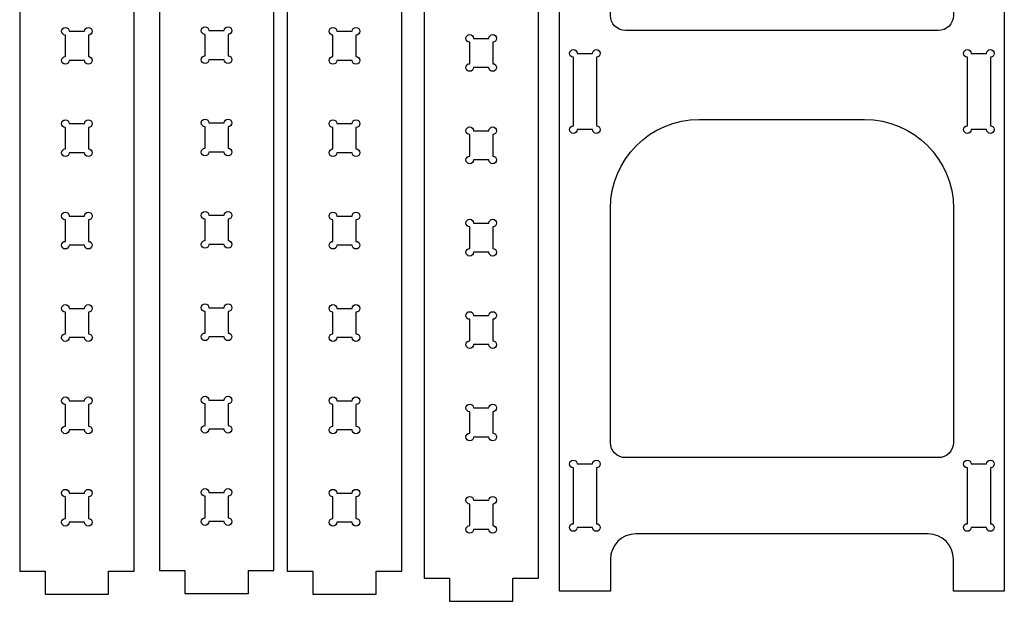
# Model space of a CAD drawing. Header units: centimetres. Extents: x 3 to 175, y -99 to -2.
# Tile 1 of 3: x 3 to 80, y -98 to -52. Entities that reach past the tile are written whole.
import ezdxf

# ---------------------------------------------------------------- set-up
doc = ezdxf.new("R2010")
doc.units = ezdxf.units.CM
doc.header["$MEASUREMENT"] = 0
doc.layers.add('Layer 1', color=7, linetype='Continuous', lineweight=0)

msp = doc.modelspace()

# ---------------------------------------------------------------- linework, layer by layer
at = {"layer": 'Layer 1', "color": 18, "lineweight": 25, "true_color": 0x010101}
for points in [[(8.113, -4.406), (8.113, -6.216), (6.113, -6.216), (6.113, -4.406), (4.613, -4.406), (4.613, -6.216), (2.613, -6.216), (2.613, -95.251), (4.613, -95.251), (4.613, -97.061), (9.613, -97.061), (9.613, -95.251), (11.613, -95.251), (11.613, -6.216), (9.613, -6.216), (9.613, -4.406)], [(19.106, -4.35), (19.106, -6.16), (17.106, -6.16), (17.106, -4.35), (15.606, -4.35), (15.606, -6.16), (13.606, -6.16), (13.606, -95.195), (15.606, -95.195), (15.606, -97.005), (20.606, -97.005), (20.606, -95.195), (22.606, -95.195), (22.606, -6.16), (20.606, -6.16), (20.606, -4.35)], [(29.173, -4.406), (29.173, -6.216), (27.173, -6.216), (27.173, -4.406), (25.673, -4.406), (25.673, -6.216), (23.673, -6.216), (23.673, -95.251), (25.673, -95.251), (25.673, -97.061), (30.673, -97.061), (30.673, -95.251), (32.673, -95.251), (32.673, -6.216), (30.673, -6.216), (30.673, -4.406)], [(39.932, -4.965), (39.932, -6.775), (37.932, -6.775), (37.932, -4.965), (36.432, -4.965), (36.432, -6.775), (34.432, -6.775), (34.432, -95.81), (36.432, -95.81), (36.432, -97.62), (41.432, -97.62), (41.432, -95.81), (43.432, -95.81), (43.432, -6.775), (41.432, -6.775), (41.432, -4.965)]]:
    msp.add_lwpolyline(points, close=True, dxfattribs=at)
for points, knots in [([(80.096, -5.409), (80.096, -5.077), (79.828, -4.809), (79.496, -4.809), (79.496, -4.809), (76.696, -4.809), (76.696, -4.809), (76.365, -4.809), (76.096, -5.077), (76.096, -5.409), (76.096, -5.409), (76.096, -7.609), (76.096, -7.609), (76.096, -8.272), (75.559, -8.809), (74.896, -8.809), (74.896, -8.809), (50.296, -8.809), (50.296, -8.809), (49.634, -8.809), (49.096, -8.272), (49.096, -7.609), (49.096, -7.609), (49.096, -5.409), (49.096, -5.409), (49.096, -5.077), (48.828, -4.809), (48.496, -4.809), (48.496, -4.809), (45.696, -4.809), (45.696, -4.809), (45.365, -4.809), (45.096, -5.077), (45.096, -5.409), (45.096, -5.409), (45.096, -96.809), (45.096, -96.809), (45.096, -96.809), (49.096, -96.809), (49.096, -96.809), (49.096, -96.809), (49.096, -94.309), (49.096, -94.309), (49.096, -93.204), (49.992, -92.309), (51.096, -92.309), (51.096, -92.309), (74.096, -92.309), (74.096, -92.309), (75.201, -92.309), (76.096, -93.204), (76.096, -94.309), (76.096, -94.309), (76.096, -96.809), (76.096, -96.809), (76.096, -96.809), (80.096, -96.809), (80.096, -96.809), (80.096, -96.809), (80.096, -5.409), (80.096, -5.409)], [0, 0, 0, 0, 1, 1, 1, 2, 2, 2, 3, 3, 3, 4, 4, 4, 5, 5, 5, 6, 6, 6, 7, 7, 7, 8, 8, 8, 9, 9, 9, 10, 10, 10, 11, 11, 11, 12, 12, 12, 13, 13, 13, 14, 14, 14, 15, 15, 15, 16, 16, 16, 17, 17, 17, 18, 18, 18, 19, 19, 19, 20, 20, 20, 20]), ([(56.096, -14.809), (52.23, -14.809), (49.096, -17.943), (49.096, -21.809), (49.096, -21.809), (49.096, -51.485), (49.096, -51.485), (49.096, -52.148), (49.634, -52.685), (50.296, -52.685), (50.296, -52.685), (74.896, -52.685), (74.896, -52.685), (75.559, -52.685), (76.096, -52.148), (76.096, -51.485), (76.096, -51.485), (76.096, -21.809), (76.096, -21.809), (76.096, -17.943), (72.962, -14.809), (69.096, -14.809), (69.096, -14.809), (56.096, -14.809), (56.096, -14.809)], [0, 0, 0, 0, 1, 1, 1, 2, 2, 2, 3, 3, 3, 4, 4, 4, 5, 5, 5, 6, 6, 6, 7, 7, 7, 8, 8, 8, 8]), ([(7.718, -55.034), (7.718, -55.2), (7.852, -55.334), (8.018, -55.334), (8.184, -55.334), (8.318, -55.2), (8.318, -55.034), (8.318, -54.868), (8.184, -54.734), (8.018, -54.734), (8.018, -54.734), (8.018, -53.041), (8.018, -53.041), (8.184, -53.041), (8.318, -52.906), (8.318, -52.741), (8.318, -52.575), (8.184, -52.441), (8.018, -52.441), (7.852, -52.441), (7.718, -52.575), (7.718, -52.741), (7.718, -52.741), (6.508, -52.741), (6.508, -52.741), (6.508, -52.575), (6.374, -52.441), (6.208, -52.441), (6.042, -52.441), (5.908, -52.575), (5.908, -52.741), (5.908, -52.906), (6.042, -53.041), (6.208, -53.041), (6.208, -53.041), (6.208, -54.734), (6.208, -54.734), (6.042, -54.734), (5.908, -54.868), (5.908, -55.034), (5.908, -55.2), (6.042, -55.334), (6.208, -55.334), (6.374, -55.334), (6.508, -55.2), (6.508, -55.034), (6.508, -55.034), (7.718, -55.034), (7.718, -55.034)], [0, 0, 0, 0, 1, 1, 1, 2, 2, 2, 3, 3, 3, 4, 4, 4, 5, 5, 5, 6, 6, 6, 7, 7, 7, 8, 8, 8, 9, 9, 9, 10, 10, 10, 11, 11, 11, 12, 12, 12, 13, 13, 13, 14, 14, 14, 15, 15, 15, 16, 16, 16, 16]), ([(18.711, -54.978), (18.711, -55.144), (18.845, -55.278), (19.011, -55.278), (19.176, -55.278), (19.311, -55.144), (19.311, -54.978), (19.311, -54.813), (19.176, -54.678), (19.011, -54.678), (19.011, -54.678), (19.011, -52.985), (19.011, -52.985), (19.176, -52.985), (19.311, -52.85), (19.311, -52.685), (19.311, -52.519), (19.176, -52.385), (19.011, -52.385), (18.845, -52.385), (18.711, -52.519), (18.711, -52.685), (18.711, -52.685), (17.501, -52.685), (17.501, -52.685), (17.501, -52.519), (17.366, -52.385), (17.201, -52.385), (17.035, -52.385), (16.901, -52.519), (16.901, -52.685), (16.901, -52.85), (17.035, -52.985), (17.201, -52.985), (17.201, -52.985), (17.201, -54.678), (17.201, -54.678), (17.035, -54.678), (16.901, -54.813), (16.901, -54.978), (16.901, -55.144), (17.035, -55.278), (17.201, -55.278), (17.366, -55.278), (17.501, -55.144), (17.501, -54.978), (17.501, -54.978), (18.711, -54.978), (18.711, -54.978)], [0, 0, 0, 0, 1, 1, 1, 2, 2, 2, 3, 3, 3, 4, 4, 4, 5, 5, 5, 6, 6, 6, 7, 7, 7, 8, 8, 8, 9, 9, 9, 10, 10, 10, 11, 11, 11, 12, 12, 12, 13, 13, 13, 14, 14, 14, 15, 15, 15, 16, 16, 16, 16]), ([(28.778, -55.034), (28.778, -55.2), (28.913, -55.334), (29.078, -55.334), (29.244, -55.334), (29.378, -55.2), (29.378, -55.034), (29.378, -54.868), (29.244, -54.734), (29.078, -54.734), (29.078, -54.734), (29.078, -53.041), (29.078, -53.041), (29.244, -53.041), (29.378, -52.906), (29.378, -52.741), (29.378, -52.575), (29.244, -52.441), (29.078, -52.441), (28.913, -52.441), (28.778, -52.575), (28.778, -52.741), (28.778, -52.741), (27.568, -52.741), (27.568, -52.741), (27.568, -52.575), (27.434, -52.441), (27.268, -52.441), (27.103, -52.441), (26.968, -52.575), (26.968, -52.741), (26.968, -52.906), (27.103, -53.041), (27.268, -53.041), (27.268, -53.041), (27.268, -54.734), (27.268, -54.734), (27.103, -54.734), (26.968, -54.868), (26.968, -55.034), (26.968, -55.2), (27.103, -55.334), (27.268, -55.334), (27.434, -55.334), (27.568, -55.2), (27.568, -55.034), (27.568, -55.034), (28.778, -55.034), (28.778, -55.034)], [0, 0, 0, 0, 1, 1, 1, 2, 2, 2, 3, 3, 3, 4, 4, 4, 5, 5, 5, 6, 6, 6, 7, 7, 7, 8, 8, 8, 9, 9, 9, 10, 10, 10, 11, 11, 11, 12, 12, 12, 13, 13, 13, 14, 14, 14, 15, 15, 15, 16, 16, 16, 16]), ([(39.537, -55.593), (39.537, -55.759), (39.672, -55.893), (39.837, -55.893), (40.003, -55.893), (40.137, -55.759), (40.137, -55.593), (40.137, -55.428), (40.003, -55.293), (39.837, -55.293), (39.837, -55.293), (39.837, -53.6), (39.837, -53.6), (40.003, -53.6), (40.137, -53.465), (40.137, -53.3), (40.137, -53.134), (40.003, -53), (39.837, -53), (39.672, -53), (39.537, -53.134), (39.537, -53.3), (39.537, -53.3), (38.327, -53.3), (38.327, -53.3), (38.327, -53.134), (38.193, -53), (38.027, -53), (37.862, -53), (37.727, -53.134), (37.727, -53.3), (37.727, -53.465), (37.862, -53.6), (38.027, -53.6), (38.027, -53.6), (38.027, -55.293), (38.027, -55.293), (37.862, -55.293), (37.727, -55.428), (37.727, -55.593), (37.727, -55.759), (37.862, -55.893), (38.027, -55.893), (38.193, -55.893), (38.327, -55.759), (38.327, -55.593), (38.327, -55.593), (39.537, -55.593), (39.537, -55.593)], [0, 0, 0, 0, 1, 1, 1, 2, 2, 2, 3, 3, 3, 4, 4, 4, 5, 5, 5, 6, 6, 6, 7, 7, 7, 8, 8, 8, 9, 9, 9, 10, 10, 10, 11, 11, 11, 12, 12, 12, 13, 13, 13, 14, 14, 14, 15, 15, 15, 16, 16, 16, 16]), ([(47.701, -60.485), (47.701, -60.651), (47.836, -60.785), (48.001, -60.785), (48.167, -60.785), (48.301, -60.651), (48.301, -60.485), (48.301, -60.319), (48.167, -60.185), (48.001, -60.185), (48.001, -60.185), (48.001, -54.785), (48.001, -54.785), (48.167, -54.785), (48.301, -54.651), (48.301, -54.485), (48.301, -54.319), (48.167, -54.185), (48.001, -54.185), (47.836, -54.185), (47.701, -54.319), (47.701, -54.485), (47.701, -54.485), (46.491, -54.485), (46.491, -54.485), (46.491, -54.319), (46.357, -54.185), (46.191, -54.185), (46.026, -54.185), (45.891, -54.319), (45.891, -54.485), (45.891, -54.651), (46.026, -54.785), (46.191, -54.785), (46.191, -54.785), (46.191, -60.185), (46.191, -60.185), (46.026, -60.185), (45.891, -60.319), (45.891, -60.485), (45.891, -60.651), (46.026, -60.785), (46.191, -60.785), (46.357, -60.785), (46.491, -60.651), (46.491, -60.485), (46.491, -60.485), (47.701, -60.485), (47.701, -60.485)], [0, 0, 0, 0, 1, 1, 1, 2, 2, 2, 3, 3, 3, 4, 4, 4, 5, 5, 5, 6, 6, 6, 7, 7, 7, 8, 8, 8, 9, 9, 9, 10, 10, 10, 11, 11, 11, 12, 12, 12, 13, 13, 13, 14, 14, 14, 15, 15, 15, 16, 16, 16, 16]), ([(77.191, -60.185), (77.026, -60.185), (76.891, -60.319), (76.891, -60.485), (76.891, -60.651), (77.026, -60.785), (77.191, -60.785), (77.357, -60.785), (77.491, -60.651), (77.491, -60.485), (77.491, -60.485), (78.701, -60.485), (78.701, -60.485), (78.701, -60.651), (78.836, -60.785), (79.001, -60.785), (79.167, -60.785), (79.301, -60.651), (79.301, -60.485), (79.301, -60.319), (79.167, -60.185), (79.001, -60.185), (79.001, -60.185), (79.001, -54.785), (79.001, -54.785), (79.167, -54.785), (79.301, -54.651), (79.301, -54.485), (79.301, -54.319), (79.167, -54.185), (79.001, -54.185), (78.836, -54.185), (78.701, -54.319), (78.701, -54.485), (78.701, -54.485), (77.491, -54.485), (77.491, -54.485), (77.491, -54.319), (77.357, -54.185), (77.191, -54.185), (77.026, -54.185), (76.891, -54.319), (76.891, -54.485), (76.891, -54.651), (77.026, -54.785), (77.191, -54.785), (77.191, -54.785), (77.191, -60.185), (77.191, -60.185)], [0, 0, 0, 0, 1, 1, 1, 2, 2, 2, 3, 3, 3, 4, 4, 4, 5, 5, 5, 6, 6, 6, 7, 7, 7, 8, 8, 8, 9, 9, 9, 10, 10, 10, 11, 11, 11, 12, 12, 12, 13, 13, 13, 14, 14, 14, 15, 15, 15, 16, 16, 16, 16]), ([(17.201, -61.951), (17.035, -61.951), (16.901, -62.085), (16.901, -62.251), (16.901, -62.417), (17.035, -62.551), (17.201, -62.551), (17.366, -62.551), (17.501, -62.417), (17.501, -62.251), (17.501, -62.251), (18.711, -62.251), (18.711, -62.251), (18.711, -62.417), (18.845, -62.551), (19.011, -62.551), (19.176, -62.551), (19.311, -62.417), (19.311, -62.251), (19.311, -62.085), (19.176, -61.951), (19.011, -61.951), (19.011, -61.951), (19.011, -60.257), (19.011, -60.257), (19.176, -60.257), (19.311, -60.123), (19.311, -59.957), (19.311, -59.792), (19.176, -59.657), (19.011, -59.657), (18.845, -59.657), (18.711, -59.792), (18.711, -59.957), (18.711, -59.957), (17.501, -59.957), (17.501, -59.957), (17.501, -59.792), (17.366, -59.657), (17.201, -59.657), (17.035, -59.657), (16.901, -59.792), (16.901, -59.957), (16.901, -60.123), (17.035, -60.257), (17.201, -60.257), (17.201, -60.257), (17.201, -61.951), (17.201, -61.951)], [0, 0, 0, 0, 1, 1, 1, 2, 2, 2, 3, 3, 3, 4, 4, 4, 5, 5, 5, 6, 6, 6, 7, 7, 7, 8, 8, 8, 9, 9, 9, 10, 10, 10, 11, 11, 11, 12, 12, 12, 13, 13, 13, 14, 14, 14, 15, 15, 15, 16, 16, 16, 16]), ([(6.208, -62.007), (6.042, -62.007), (5.908, -62.141), (5.908, -62.307), (5.908, -62.473), (6.042, -62.607), (6.208, -62.607), (6.374, -62.607), (6.508, -62.473), (6.508, -62.307), (6.508, -62.307), (7.718, -62.307), (7.718, -62.307), (7.718, -62.473), (7.852, -62.607), (8.018, -62.607), (8.184, -62.607), (8.318, -62.473), (8.318, -62.307), (8.318, -62.141), (8.184, -62.007), (8.018, -62.007), (8.018, -62.007), (8.018, -60.313), (8.018, -60.313), (8.184, -60.313), (8.318, -60.179), (8.318, -60.013), (8.318, -59.848), (8.184, -59.713), (8.018, -59.713), (7.852, -59.713), (7.718, -59.848), (7.718, -60.013), (7.718, -60.013), (6.508, -60.013), (6.508, -60.013), (6.508, -59.848), (6.374, -59.713), (6.208, -59.713), (6.042, -59.713), (5.908, -59.848), (5.908, -60.013), (5.908, -60.179), (6.042, -60.313), (6.208, -60.313), (6.208, -60.313), (6.208, -62.007), (6.208, -62.007)], [0, 0, 0, 0, 1, 1, 1, 2, 2, 2, 3, 3, 3, 4, 4, 4, 5, 5, 5, 6, 6, 6, 7, 7, 7, 8, 8, 8, 9, 9, 9, 10, 10, 10, 11, 11, 11, 12, 12, 12, 13, 13, 13, 14, 14, 14, 15, 15, 15, 16, 16, 16, 16]), ([(27.268, -62.007), (27.103, -62.007), (26.968, -62.141), (26.968, -62.307), (26.968, -62.473), (27.103, -62.607), (27.268, -62.607), (27.434, -62.607), (27.568, -62.473), (27.568, -62.307), (27.568, -62.307), (28.778, -62.307), (28.778, -62.307), (28.778, -62.473), (28.913, -62.607), (29.078, -62.607), (29.244, -62.607), (29.378, -62.473), (29.378, -62.307), (29.378, -62.141), (29.244, -62.007), (29.078, -62.007), (29.078, -62.007), (29.078, -60.313), (29.078, -60.313), (29.244, -60.313), (29.378, -60.179), (29.378, -60.013), (29.378, -59.848), (29.244, -59.713), (29.078, -59.713), (28.913, -59.713), (28.778, -59.848), (28.778, -60.013), (28.778, -60.013), (27.568, -60.013), (27.568, -60.013), (27.568, -59.848), (27.434, -59.713), (27.268, -59.713), (27.103, -59.713), (26.968, -59.848), (26.968, -60.013), (26.968, -60.179), (27.103, -60.313), (27.268, -60.313), (27.268, -60.313), (27.268, -62.007), (27.268, -62.007)], [0, 0, 0, 0, 1, 1, 1, 2, 2, 2, 3, 3, 3, 4, 4, 4, 5, 5, 5, 6, 6, 6, 7, 7, 7, 8, 8, 8, 9, 9, 9, 10, 10, 10, 11, 11, 11, 12, 12, 12, 13, 13, 13, 14, 14, 14, 15, 15, 15, 16, 16, 16, 16]), ([(38.027, -62.566), (37.862, -62.566), (37.727, -62.7), (37.727, -62.866), (37.727, -63.032), (37.862, -63.166), (38.027, -63.166), (38.193, -63.166), (38.327, -63.032), (38.327, -62.866), (38.327, -62.866), (39.537, -62.866), (39.537, -62.866), (39.537, -63.032), (39.672, -63.166), (39.837, -63.166), (40.003, -63.166), (40.137, -63.032), (40.137, -62.866), (40.137, -62.7), (40.003, -62.566), (39.837, -62.566), (39.837, -62.566), (39.837, -60.873), (39.837, -60.873), (40.003, -60.873), (40.137, -60.738), (40.137, -60.573), (40.137, -60.407), (40.003, -60.273), (39.837, -60.273), (39.672, -60.273), (39.537, -60.407), (39.537, -60.573), (39.537, -60.573), (38.327, -60.573), (38.327, -60.573), (38.327, -60.407), (38.193, -60.273), (38.027, -60.273), (37.862, -60.273), (37.727, -60.407), (37.727, -60.573), (37.727, -60.738), (37.862, -60.873), (38.027, -60.873), (38.027, -60.873), (38.027, -62.566), (38.027, -62.566)], [0, 0, 0, 0, 1, 1, 1, 2, 2, 2, 3, 3, 3, 4, 4, 4, 5, 5, 5, 6, 6, 6, 7, 7, 7, 8, 8, 8, 9, 9, 9, 10, 10, 10, 11, 11, 11, 12, 12, 12, 13, 13, 13, 14, 14, 14, 15, 15, 15, 16, 16, 16, 16]), ([(76.096, -66.685), (76.096, -62.819), (72.962, -59.685), (69.096, -59.685), (69.096, -59.685), (56.096, -59.685), (56.096, -59.685), (52.23, -59.685), (49.096, -62.819), (49.096, -66.685), (49.096, -66.685), (49.096, -85.109), (49.096, -85.109), (49.096, -85.772), (49.634, -86.309), (50.296, -86.309), (50.296, -86.309), (74.896, -86.309), (74.896, -86.309), (75.559, -86.309), (76.096, -85.772), (76.096, -85.109), (76.096, -85.109), (76.096, -66.685), (76.096, -66.685)], [0, 0, 0, 0, 1, 1, 1, 2, 2, 2, 3, 3, 3, 4, 4, 4, 5, 5, 5, 6, 6, 6, 7, 7, 7, 8, 8, 8, 8]), ([(6.508, -67.286), (6.508, -67.12), (6.374, -66.986), (6.208, -66.986), (6.042, -66.986), (5.908, -67.12), (5.908, -67.286), (5.908, -67.452), (6.042, -67.586), (6.208, -67.586), (6.208, -67.586), (6.208, -69.28), (6.208, -69.28), (6.042, -69.28), (5.908, -69.414), (5.908, -69.58), (5.908, -69.745), (6.042, -69.88), (6.208, -69.88), (6.374, -69.88), (6.508, -69.745), (6.508, -69.58), (6.508, -69.58), (7.718, -69.58), (7.718, -69.58), (7.718, -69.745), (7.852, -69.88), (8.018, -69.88), (8.184, -69.88), (8.318, -69.745), (8.318, -69.58), (8.318, -69.414), (8.184, -69.28), (8.018, -69.28), (8.018, -69.28), (8.018, -67.586), (8.018, -67.586), (8.184, -67.586), (8.318, -67.452), (8.318, -67.286), (8.318, -67.12), (8.184, -66.986), (8.018, -66.986), (7.852, -66.986), (7.718, -67.12), (7.718, -67.286), (7.718, -67.286), (6.508, -67.286), (6.508, -67.286)], [0, 0, 0, 0, 1, 1, 1, 2, 2, 2, 3, 3, 3, 4, 4, 4, 5, 5, 5, 6, 6, 6, 7, 7, 7, 8, 8, 8, 9, 9, 9, 10, 10, 10, 11, 11, 11, 12, 12, 12, 13, 13, 13, 14, 14, 14, 15, 15, 15, 16, 16, 16, 16]), ([(17.501, -67.23), (17.501, -67.065), (17.366, -66.93), (17.201, -66.93), (17.035, -66.93), (16.901, -67.065), (16.901, -67.23), (16.901, -67.396), (17.035, -67.53), (17.201, -67.53), (17.201, -67.53), (17.201, -69.224), (17.201, -69.224), (17.035, -69.224), (16.901, -69.358), (16.901, -69.524), (16.901, -69.69), (17.035, -69.824), (17.201, -69.824), (17.366, -69.824), (17.501, -69.69), (17.501, -69.524), (17.501, -69.524), (18.711, -69.524), (18.711, -69.524), (18.711, -69.69), (18.845, -69.824), (19.011, -69.824), (19.176, -69.824), (19.311, -69.69), (19.311, -69.524), (19.311, -69.358), (19.176, -69.224), (19.011, -69.224), (19.011, -69.224), (19.011, -67.53), (19.011, -67.53), (19.176, -67.53), (19.311, -67.396), (19.311, -67.23), (19.311, -67.065), (19.176, -66.93), (19.011, -66.93), (18.845, -66.93), (18.711, -67.065), (18.711, -67.23), (18.711, -67.23), (17.501, -67.23), (17.501, -67.23)], [0, 0, 0, 0, 1, 1, 1, 2, 2, 2, 3, 3, 3, 4, 4, 4, 5, 5, 5, 6, 6, 6, 7, 7, 7, 8, 8, 8, 9, 9, 9, 10, 10, 10, 11, 11, 11, 12, 12, 12, 13, 13, 13, 14, 14, 14, 15, 15, 15, 16, 16, 16, 16]), ([(27.568, -67.286), (27.568, -67.12), (27.434, -66.986), (27.268, -66.986), (27.103, -66.986), (26.968, -67.12), (26.968, -67.286), (26.968, -67.452), (27.103, -67.586), (27.268, -67.586), (27.268, -67.586), (27.268, -69.28), (27.268, -69.28), (27.103, -69.28), (26.968, -69.414), (26.968, -69.58), (26.968, -69.745), (27.103, -69.88), (27.268, -69.88), (27.434, -69.88), (27.568, -69.745), (27.568, -69.58), (27.568, -69.58), (28.778, -69.58), (28.778, -69.58), (28.778, -69.745), (28.913, -69.88), (29.078, -69.88), (29.244, -69.88), (29.378, -69.745), (29.378, -69.58), (29.378, -69.414), (29.244, -69.28), (29.078, -69.28), (29.078, -69.28), (29.078, -67.586), (29.078, -67.586), (29.244, -67.586), (29.378, -67.452), (29.378, -67.286), (29.378, -67.12), (29.244, -66.986), (29.078, -66.986), (28.913, -66.986), (28.778, -67.12), (28.778, -67.286), (28.778, -67.286), (27.568, -67.286), (27.568, -67.286)], [0, 0, 0, 0, 1, 1, 1, 2, 2, 2, 3, 3, 3, 4, 4, 4, 5, 5, 5, 6, 6, 6, 7, 7, 7, 8, 8, 8, 9, 9, 9, 10, 10, 10, 11, 11, 11, 12, 12, 12, 13, 13, 13, 14, 14, 14, 15, 15, 15, 16, 16, 16, 16]), ([(38.327, -67.845), (38.327, -67.68), (38.193, -67.545), (38.027, -67.545), (37.862, -67.545), (37.727, -67.68), (37.727, -67.845), (37.727, -68.011), (37.862, -68.145), (38.027, -68.145), (38.027, -68.145), (38.027, -69.839), (38.027, -69.839), (37.862, -69.839), (37.727, -69.973), (37.727, -70.139), (37.727, -70.305), (37.862, -70.439), (38.027, -70.439), (38.193, -70.439), (38.327, -70.305), (38.327, -70.139), (38.327, -70.139), (39.537, -70.139), (39.537, -70.139), (39.537, -70.305), (39.672, -70.439), (39.837, -70.439), (40.003, -70.439), (40.137, -70.305), (40.137, -70.139), (40.137, -69.973), (40.003, -69.839), (39.837, -69.839), (39.837, -69.839), (39.837, -68.145), (39.837, -68.145), (40.003, -68.145), (40.137, -68.011), (40.137, -67.845), (40.137, -67.68), (40.003, -67.545), (39.837, -67.545), (39.672, -67.545), (39.537, -67.68), (39.537, -67.845), (39.537, -67.845), (38.327, -67.845), (38.327, -67.845)], [0, 0, 0, 0, 1, 1, 1, 2, 2, 2, 3, 3, 3, 4, 4, 4, 5, 5, 5, 6, 6, 6, 7, 7, 7, 8, 8, 8, 9, 9, 9, 10, 10, 10, 11, 11, 11, 12, 12, 12, 13, 13, 13, 14, 14, 14, 15, 15, 15, 16, 16, 16, 16]), ([(6.508, -74.559), (6.508, -74.393), (6.374, -74.259), (6.208, -74.259), (6.042, -74.259), (5.908, -74.393), (5.908, -74.559), (5.908, -74.724), (6.042, -74.859), (6.208, -74.859), (6.208, -74.859), (6.208, -76.552), (6.208, -76.552), (6.042, -76.552), (5.908, -76.687), (5.908, -76.852), (5.908, -77.018), (6.042, -77.152), (6.208, -77.152), (6.374, -77.152), (6.508, -77.018), (6.508, -76.852), (6.508, -76.852), (7.718, -76.852), (7.718, -76.852), (7.718, -77.018), (7.852, -77.152), (8.018, -77.152), (8.184, -77.152), (8.318, -77.018), (8.318, -76.852), (8.318, -76.687), (8.184, -76.552), (8.018, -76.552), (8.018, -76.552), (8.018, -74.859), (8.018, -74.859), (8.184, -74.859), (8.318, -74.724), (8.318, -74.559), (8.318, -74.393), (8.184, -74.259), (8.018, -74.259), (7.852, -74.259), (7.718, -74.393), (7.718, -74.559), (7.718, -74.559), (6.508, -74.559), (6.508, -74.559)], [0, 0, 0, 0, 1, 1, 1, 2, 2, 2, 3, 3, 3, 4, 4, 4, 5, 5, 5, 6, 6, 6, 7, 7, 7, 8, 8, 8, 9, 9, 9, 10, 10, 10, 11, 11, 11, 12, 12, 12, 13, 13, 13, 14, 14, 14, 15, 15, 15, 16, 16, 16, 16]), ([(17.501, -74.503), (17.501, -74.337), (17.366, -74.203), (17.201, -74.203), (17.035, -74.203), (16.901, -74.337), (16.901, -74.503), (16.901, -74.669), (17.035, -74.803), (17.201, -74.803), (17.201, -74.803), (17.201, -76.497), (17.201, -76.497), (17.035, -76.497), (16.901, -76.631), (16.901, -76.797), (16.901, -76.962), (17.035, -77.097), (17.201, -77.097), (17.366, -77.097), (17.501, -76.962), (17.501, -76.797), (17.501, -76.797), (18.711, -76.797), (18.711, -76.797), (18.711, -76.962), (18.845, -77.097), (19.011, -77.097), (19.176, -77.097), (19.311, -76.962), (19.311, -76.797), (19.311, -76.631), (19.176, -76.497), (19.011, -76.497), (19.011, -76.497), (19.011, -74.803), (19.011, -74.803), (19.176, -74.803), (19.311, -74.669), (19.311, -74.503), (19.311, -74.337), (19.176, -74.203), (19.011, -74.203), (18.845, -74.203), (18.711, -74.337), (18.711, -74.503), (18.711, -74.503), (17.501, -74.503), (17.501, -74.503)], [0, 0, 0, 0, 1, 1, 1, 2, 2, 2, 3, 3, 3, 4, 4, 4, 5, 5, 5, 6, 6, 6, 7, 7, 7, 8, 8, 8, 9, 9, 9, 10, 10, 10, 11, 11, 11, 12, 12, 12, 13, 13, 13, 14, 14, 14, 15, 15, 15, 16, 16, 16, 16]), ([(27.568, -74.559), (27.568, -74.393), (27.434, -74.259), (27.268, -74.259), (27.103, -74.259), (26.968, -74.393), (26.968, -74.559), (26.968, -74.724), (27.103, -74.859), (27.268, -74.859), (27.268, -74.859), (27.268, -76.552), (27.268, -76.552), (27.103, -76.552), (26.968, -76.687), (26.968, -76.852), (26.968, -77.018), (27.103, -77.152), (27.268, -77.152), (27.434, -77.152), (27.568, -77.018), (27.568, -76.852), (27.568, -76.852), (28.778, -76.852), (28.778, -76.852), (28.778, -77.018), (28.913, -77.152), (29.078, -77.152), (29.244, -77.152), (29.378, -77.018), (29.378, -76.852), (29.378, -76.687), (29.244, -76.552), (29.078, -76.552), (29.078, -76.552), (29.078, -74.859), (29.078, -74.859), (29.244, -74.859), (29.378, -74.724), (29.378, -74.559), (29.378, -74.393), (29.244, -74.259), (29.078, -74.259), (28.913, -74.259), (28.778, -74.393), (28.778, -74.559), (28.778, -74.559), (27.568, -74.559), (27.568, -74.559)], [0, 0, 0, 0, 1, 1, 1, 2, 2, 2, 3, 3, 3, 4, 4, 4, 5, 5, 5, 6, 6, 6, 7, 7, 7, 8, 8, 8, 9, 9, 9, 10, 10, 10, 11, 11, 11, 12, 12, 12, 13, 13, 13, 14, 14, 14, 15, 15, 15, 16, 16, 16, 16]), ([(38.327, -75.118), (38.327, -74.952), (38.193, -74.818), (38.027, -74.818), (37.862, -74.818), (37.727, -74.952), (37.727, -75.118), (37.727, -75.284), (37.862, -75.418), (38.027, -75.418), (38.027, -75.418), (38.027, -77.112), (38.027, -77.112), (37.862, -77.112), (37.727, -77.246), (37.727, -77.412), (37.727, -77.577), (37.862, -77.712), (38.027, -77.712), (38.193, -77.712), (38.327, -77.577), (38.327, -77.412), (38.327, -77.412), (39.537, -77.412), (39.537, -77.412), (39.537, -77.577), (39.672, -77.712), (39.837, -77.712), (40.003, -77.712), (40.137, -77.577), (40.137, -77.412), (40.137, -77.246), (40.003, -77.112), (39.837, -77.112), (39.837, -77.112), (39.837, -75.418), (39.837, -75.418), (40.003, -75.418), (40.137, -75.284), (40.137, -75.118), (40.137, -74.952), (40.003, -74.818), (39.837, -74.818), (39.672, -74.818), (39.537, -74.952), (39.537, -75.118), (39.537, -75.118), (38.327, -75.118), (38.327, -75.118)], [0, 0, 0, 0, 1, 1, 1, 2, 2, 2, 3, 3, 3, 4, 4, 4, 5, 5, 5, 6, 6, 6, 7, 7, 7, 8, 8, 8, 9, 9, 9, 10, 10, 10, 11, 11, 11, 12, 12, 12, 13, 13, 13, 14, 14, 14, 15, 15, 15, 16, 16, 16, 16]), ([(7.718, -84.125), (7.718, -84.291), (7.852, -84.425), (8.018, -84.425), (8.184, -84.425), (8.318, -84.291), (8.318, -84.125), (8.318, -83.959), (8.184, -83.825), (8.018, -83.825), (8.018, -83.825), (8.018, -82.131), (8.018, -82.131), (8.184, -82.131), (8.318, -81.997), (8.318, -81.831), (8.318, -81.666), (8.184, -81.531), (8.018, -81.531), (7.852, -81.531), (7.718, -81.666), (7.718, -81.831), (7.718, -81.831), (6.508, -81.831), (6.508, -81.831), (6.508, -81.666), (6.374, -81.531), (6.208, -81.531), (6.042, -81.531), (5.908, -81.666), (5.908, -81.831), (5.908, -81.997), (6.042, -82.131), (6.208, -82.131), (6.208, -82.131), (6.208, -83.825), (6.208, -83.825), (6.042, -83.825), (5.908, -83.959), (5.908, -84.125), (5.908, -84.291), (6.042, -84.425), (6.208, -84.425), (6.374, -84.425), (6.508, -84.291), (6.508, -84.125), (6.508, -84.125), (7.718, -84.125), (7.718, -84.125)], [0, 0, 0, 0, 1, 1, 1, 2, 2, 2, 3, 3, 3, 4, 4, 4, 5, 5, 5, 6, 6, 6, 7, 7, 7, 8, 8, 8, 9, 9, 9, 10, 10, 10, 11, 11, 11, 12, 12, 12, 13, 13, 13, 14, 14, 14, 15, 15, 15, 16, 16, 16, 16]), ([(18.711, -84.069), (18.711, -84.235), (18.845, -84.369), (19.011, -84.369), (19.176, -84.369), (19.311, -84.235), (19.311, -84.069), (19.311, -83.904), (19.176, -83.769), (19.011, -83.769), (19.011, -83.769), (19.011, -82.076), (19.011, -82.076), (19.176, -82.076), (19.311, -81.941), (19.311, -81.776), (19.311, -81.61), (19.176, -81.476), (19.011, -81.476), (18.845, -81.476), (18.711, -81.61), (18.711, -81.776), (18.711, -81.776), (17.501, -81.776), (17.501, -81.776), (17.501, -81.61), (17.366, -81.476), (17.201, -81.476), (17.035, -81.476), (16.901, -81.61), (16.901, -81.776), (16.901, -81.941), (17.035, -82.076), (17.201, -82.076), (17.201, -82.076), (17.201, -83.769), (17.201, -83.769), (17.035, -83.769), (16.901, -83.904), (16.901, -84.069), (16.901, -84.235), (17.035, -84.369), (17.201, -84.369), (17.366, -84.369), (17.501, -84.235), (17.501, -84.069), (17.501, -84.069), (18.711, -84.069), (18.711, -84.069)], [0, 0, 0, 0, 1, 1, 1, 2, 2, 2, 3, 3, 3, 4, 4, 4, 5, 5, 5, 6, 6, 6, 7, 7, 7, 8, 8, 8, 9, 9, 9, 10, 10, 10, 11, 11, 11, 12, 12, 12, 13, 13, 13, 14, 14, 14, 15, 15, 15, 16, 16, 16, 16]), ([(28.778, -84.125), (28.778, -84.291), (28.913, -84.425), (29.078, -84.425), (29.244, -84.425), (29.378, -84.291), (29.378, -84.125), (29.378, -83.959), (29.244, -83.825), (29.078, -83.825), (29.078, -83.825), (29.078, -82.131), (29.078, -82.131), (29.244, -82.131), (29.378, -81.997), (29.378, -81.831), (29.378, -81.666), (29.244, -81.531), (29.078, -81.531), (28.913, -81.531), (28.778, -81.666), (28.778, -81.831), (28.778, -81.831), (27.568, -81.831), (27.568, -81.831), (27.568, -81.666), (27.434, -81.531), (27.268, -81.531), (27.103, -81.531), (26.968, -81.666), (26.968, -81.831), (26.968, -81.997), (27.103, -82.131), (27.268, -82.131), (27.268, -82.131), (27.268, -83.825), (27.268, -83.825), (27.103, -83.825), (26.968, -83.959), (26.968, -84.125), (26.968, -84.291), (27.103, -84.425), (27.268, -84.425), (27.434, -84.425), (27.568, -84.291), (27.568, -84.125), (27.568, -84.125), (28.778, -84.125), (28.778, -84.125)], [0, 0, 0, 0, 1, 1, 1, 2, 2, 2, 3, 3, 3, 4, 4, 4, 5, 5, 5, 6, 6, 6, 7, 7, 7, 8, 8, 8, 9, 9, 9, 10, 10, 10, 11, 11, 11, 12, 12, 12, 13, 13, 13, 14, 14, 14, 15, 15, 15, 16, 16, 16, 16]), ([(39.537, -84.684), (39.537, -84.85), (39.672, -84.984), (39.837, -84.984), (40.003, -84.984), (40.137, -84.85), (40.137, -84.684), (40.137, -84.519), (40.003, -84.384), (39.837, -84.384), (39.837, -84.384), (39.837, -82.691), (39.837, -82.691), (40.003, -82.691), (40.137, -82.556), (40.137, -82.391), (40.137, -82.225), (40.003, -82.091), (39.837, -82.091), (39.672, -82.091), (39.537, -82.225), (39.537, -82.391), (39.537, -82.391), (38.327, -82.391), (38.327, -82.391), (38.327, -82.225), (38.193, -82.091), (38.027, -82.091), (37.862, -82.091), (37.727, -82.225), (37.727, -82.391), (37.727, -82.556), (37.862, -82.691), (38.027, -82.691), (38.027, -82.691), (38.027, -84.384), (38.027, -84.384), (37.862, -84.384), (37.727, -84.519), (37.727, -84.684), (37.727, -84.85), (37.862, -84.984), (38.027, -84.984), (38.193, -84.984), (38.327, -84.85), (38.327, -84.684), (38.327, -84.684), (39.537, -84.684), (39.537, -84.684)], [0, 0, 0, 0, 1, 1, 1, 2, 2, 2, 3, 3, 3, 4, 4, 4, 5, 5, 5, 6, 6, 6, 7, 7, 7, 8, 8, 8, 9, 9, 9, 10, 10, 10, 11, 11, 11, 12, 12, 12, 13, 13, 13, 14, 14, 14, 15, 15, 15, 16, 16, 16, 16]), ([(46.191, -91.509), (46.026, -91.509), (45.891, -91.643), (45.891, -91.809), (45.891, -91.974), (46.026, -92.109), (46.191, -92.109), (46.357, -92.109), (46.491, -91.974), (46.491, -91.809), (46.491, -91.809), (47.701, -91.809), (47.701, -91.809), (47.701, -91.974), (47.836, -92.109), (48.001, -92.109), (48.167, -92.109), (48.301, -91.974), (48.301, -91.809), (48.301, -91.643), (48.167, -91.509), (48.001, -91.509), (48.001, -91.509), (48.001, -87.109), (48.001, -87.109), (48.167, -87.109), (48.301, -86.974), (48.301, -86.809), (48.301, -86.643), (48.167, -86.509), (48.001, -86.509), (47.836, -86.509), (47.701, -86.643), (47.701, -86.809), (47.701, -86.809), (46.491, -86.809), (46.491, -86.809), (46.491, -86.643), (46.357, -86.509), (46.191, -86.509), (46.026, -86.509), (45.891, -86.643), (45.891, -86.809), (45.891, -86.974), (46.026, -87.109), (46.191, -87.109), (46.191, -87.109), (46.191, -91.509), (46.191, -91.509)], [0, 0, 0, 0, 1, 1, 1, 2, 2, 2, 3, 3, 3, 4, 4, 4, 5, 5, 5, 6, 6, 6, 7, 7, 7, 8, 8, 8, 9, 9, 9, 10, 10, 10, 11, 11, 11, 12, 12, 12, 13, 13, 13, 14, 14, 14, 15, 15, 15, 16, 16, 16, 16]), ([(78.701, -91.809), (78.701, -91.974), (78.836, -92.109), (79.001, -92.109), (79.167, -92.109), (79.301, -91.974), (79.301, -91.809), (79.301, -91.643), (79.167, -91.509), (79.001, -91.509), (79.001, -91.509), (79.001, -87.109), (79.001, -87.109), (79.167, -87.109), (79.301, -86.974), (79.301, -86.809), (79.301, -86.643), (79.167, -86.509), (79.001, -86.509), (78.836, -86.509), (78.701, -86.643), (78.701, -86.809), (78.701, -86.809), (77.491, -86.809), (77.491, -86.809), (77.491, -86.643), (77.357, -86.509), (77.191, -86.509), (77.026, -86.509), (76.891, -86.643), (76.891, -86.809), (76.891, -86.974), (77.026, -87.109), (77.191, -87.109), (77.191, -87.109), (77.191, -91.509), (77.191, -91.509), (77.026, -91.509), (76.891, -91.643), (76.891, -91.809), (76.891, -91.974), (77.026, -92.109), (77.191, -92.109), (77.357, -92.109), (77.491, -91.974), (77.491, -91.809), (77.491, -91.809), (78.701, -91.809), (78.701, -91.809)], [0, 0, 0, 0, 1, 1, 1, 2, 2, 2, 3, 3, 3, 4, 4, 4, 5, 5, 5, 6, 6, 6, 7, 7, 7, 8, 8, 8, 9, 9, 9, 10, 10, 10, 11, 11, 11, 12, 12, 12, 13, 13, 13, 14, 14, 14, 15, 15, 15, 16, 16, 16, 16]), ([(6.508, -89.104), (6.508, -88.938), (6.374, -88.804), (6.208, -88.804), (6.042, -88.804), (5.908, -88.938), (5.908, -89.104), (5.908, -89.27), (6.042, -89.404), (6.208, -89.404), (6.208, -89.404), (6.208, -91.098), (6.208, -91.098), (6.042, -91.098), (5.908, -91.232), (5.908, -91.398), (5.908, -91.564), (6.042, -91.698), (6.208, -91.698), (6.374, -91.698), (6.508, -91.564), (6.508, -91.398), (6.508, -91.398), (7.718, -91.398), (7.718, -91.398), (7.718, -91.564), (7.852, -91.698), (8.018, -91.698), (8.184, -91.698), (8.318, -91.564), (8.318, -91.398), (8.318, -91.232), (8.184, -91.098), (8.018, -91.098), (8.018, -91.098), (8.018, -89.404), (8.018, -89.404), (8.184, -89.404), (8.318, -89.27), (8.318, -89.104), (8.318, -88.938), (8.184, -88.804), (8.018, -88.804), (7.852, -88.804), (7.718, -88.938), (7.718, -89.104), (7.718, -89.104), (6.508, -89.104), (6.508, -89.104)], [0, 0, 0, 0, 1, 1, 1, 2, 2, 2, 3, 3, 3, 4, 4, 4, 5, 5, 5, 6, 6, 6, 7, 7, 7, 8, 8, 8, 9, 9, 9, 10, 10, 10, 11, 11, 11, 12, 12, 12, 13, 13, 13, 14, 14, 14, 15, 15, 15, 16, 16, 16, 16]), ([(17.501, -89.048), (17.501, -88.883), (17.366, -88.748), (17.201, -88.748), (17.035, -88.748), (16.901, -88.883), (16.901, -89.048), (16.901, -89.214), (17.035, -89.348), (17.201, -89.348), (17.201, -89.348), (17.201, -91.042), (17.201, -91.042), (17.035, -91.042), (16.901, -91.176), (16.901, -91.342), (16.901, -91.508), (17.035, -91.642), (17.201, -91.642), (17.366, -91.642), (17.501, -91.508), (17.501, -91.342), (17.501, -91.342), (18.711, -91.342), (18.711, -91.342), (18.711, -91.508), (18.845, -91.642), (19.011, -91.642), (19.176, -91.642), (19.311, -91.508), (19.311, -91.342), (19.311, -91.176), (19.176, -91.042), (19.011, -91.042), (19.011, -91.042), (19.011, -89.348), (19.011, -89.348), (19.176, -89.348), (19.311, -89.214), (19.311, -89.048), (19.311, -88.883), (19.176, -88.748), (19.011, -88.748), (18.845, -88.748), (18.711, -88.883), (18.711, -89.048), (18.711, -89.048), (17.501, -89.048), (17.501, -89.048)], [0, 0, 0, 0, 1, 1, 1, 2, 2, 2, 3, 3, 3, 4, 4, 4, 5, 5, 5, 6, 6, 6, 7, 7, 7, 8, 8, 8, 9, 9, 9, 10, 10, 10, 11, 11, 11, 12, 12, 12, 13, 13, 13, 14, 14, 14, 15, 15, 15, 16, 16, 16, 16]), ([(27.568, -89.104), (27.568, -88.938), (27.434, -88.804), (27.268, -88.804), (27.103, -88.804), (26.968, -88.938), (26.968, -89.104), (26.968, -89.27), (27.103, -89.404), (27.268, -89.404), (27.268, -89.404), (27.268, -91.098), (27.268, -91.098), (27.103, -91.098), (26.968, -91.232), (26.968, -91.398), (26.968, -91.564), (27.103, -91.698), (27.268, -91.698), (27.434, -91.698), (27.568, -91.564), (27.568, -91.398), (27.568, -91.398), (28.778, -91.398), (28.778, -91.398), (28.778, -91.564), (28.913, -91.698), (29.078, -91.698), (29.244, -91.698), (29.378, -91.564), (29.378, -91.398), (29.378, -91.232), (29.244, -91.098), (29.078, -91.098), (29.078, -91.098), (29.078, -89.404), (29.078, -89.404), (29.244, -89.404), (29.378, -89.27), (29.378, -89.104), (29.378, -88.938), (29.244, -88.804), (29.078, -88.804), (28.913, -88.804), (28.778, -88.938), (28.778, -89.104), (28.778, -89.104), (27.568, -89.104), (27.568, -89.104)], [0, 0, 0, 0, 1, 1, 1, 2, 2, 2, 3, 3, 3, 4, 4, 4, 5, 5, 5, 6, 6, 6, 7, 7, 7, 8, 8, 8, 9, 9, 9, 10, 10, 10, 11, 11, 11, 12, 12, 12, 13, 13, 13, 14, 14, 14, 15, 15, 15, 16, 16, 16, 16]), ([(38.327, -89.663), (38.327, -89.498), (38.193, -89.363), (38.027, -89.363), (37.862, -89.363), (37.727, -89.498), (37.727, -89.663), (37.727, -89.829), (37.862, -89.963), (38.027, -89.963), (38.027, -89.963), (38.027, -91.657), (38.027, -91.657), (37.862, -91.657), (37.727, -91.791), (37.727, -91.957), (37.727, -92.123), (37.862, -92.257), (38.027, -92.257), (38.193, -92.257), (38.327, -92.123), (38.327, -91.957), (38.327, -91.957), (39.537, -91.957), (39.537, -91.957), (39.537, -92.123), (39.672, -92.257), (39.837, -92.257), (40.003, -92.257), (40.137, -92.123), (40.137, -91.957), (40.137, -91.791), (40.003, -91.657), (39.837, -91.657), (39.837, -91.657), (39.837, -89.963), (39.837, -89.963), (40.003, -89.963), (40.137, -89.829), (40.137, -89.663), (40.137, -89.498), (40.003, -89.363), (39.837, -89.363), (39.672, -89.363), (39.537, -89.498), (39.537, -89.663), (39.537, -89.663), (38.327, -89.663), (38.327, -89.663)], [0, 0, 0, 0, 1, 1, 1, 2, 2, 2, 3, 3, 3, 4, 4, 4, 5, 5, 5, 6, 6, 6, 7, 7, 7, 8, 8, 8, 9, 9, 9, 10, 10, 10, 11, 11, 11, 12, 12, 12, 13, 13, 13, 14, 14, 14, 15, 15, 15, 16, 16, 16, 16])]:
    msp.add_open_spline(points, degree=3, knots=knots, dxfattribs=at)

doc.saveas('drawing.dxf')
